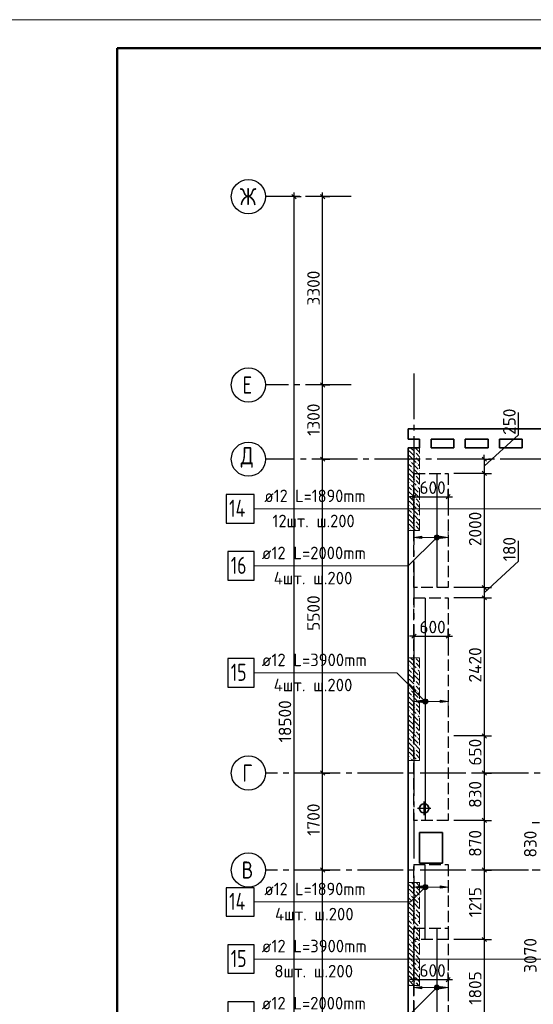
# Model space of a CAD drawing. Header units: millimetres. Extents: x 40580 to 1930067, y -240640 to 81020.
# Tile 105 of 256: x 454538 to 463539, y -215516 to -198264. Entities that reach past the tile are written whole.
import ezdxf

# ---------------------------------------------------------------- set-up
doc = ezdxf.new("R2010")
doc.units = ezdxf.units.MM
for name, pattern in [('______2', [270, 200, -70]), ('______5', [1100, 800, -100, 100, -100]), ('CENTER', [2, 1.25, -0.25, 0.25, -0.25])]:
    doc.linetypes.add(name, pattern=pattern)
for name, color, linetype, lineweight in [('Standard', 7, 'Continuous', 25), ('ДОП Верх по У', 7, 'Continuous', 25), ('ЖБ Перекрытие верхний уровень', 7, 'Continuous', 35), ('ОСИ', 7, 'CENTER', 15), ('Позиционная метка номер позиции', 7, 'Continuous', 13), ('Примечания', 7, 'Continuous', 13)]:
    doc.layers.add(name, color=color, linetype=linetype, lineweight=lineweight)
doc.layers.add('ЖБ Пилон', color=7, linetype='______2', lineweight=13, true_color=0xa0a0a0)
doc.styles.add('ISOCPEUR', font='isocpeur.ttf')

msp = doc.modelspace()

# ---------------------------------------------------------------- hatches: boundary and pattern name
at = {"layer": 'ДОП Верх по У', "linetype": 'Continuous', "lineweight": 13, "transparency": 33554687}
for points in [[(461586.8, -207354.9), (461446.8, -207334.9), (461586.8, -207314.9)], [(461586.8, -210228.9), (461446.8, -210208.9), (461586.8, -210188.9)], [(461586.8, -213481.6), (461446.8, -213461.6), (461586.8, -213441.6)], [(461586.8, -215242.9), (461446.8, -215222.9), (461586.8, -215202.9)]]:
    msp.add_hatch(color=7, dxfattribs=at).paths.add_polyline_path(points, flags=16)
for points in [[(461814.6, -207353.6), (461814.6, -207316.1), (461809.3, -207334.9)], [(461814.6, -207316.1), (461828.1, -207367.1), (461828.1, -207302.6)], [(461814.6, -207316.1), (461814.6, -207353.6), (461828.1, -207367.1)], [(461828.1, -207302.6), (461846.8, -207372.4), (461846.8, -207297.4)], [(461828.1, -207302.6), (461828.1, -207367.1), (461846.8, -207372.4)], [(461846.8, -207297.4), (461846.8, -207372.4), (461865.6, -207367.1)], [(461846.8, -207297.4), (461865.6, -207367.1), (461865.6, -207302.6)], [(461865.6, -207302.6), (461865.6, -207367.1), (461879.1, -207353.6)], [(461865.6, -207302.6), (461879.1, -207353.6), (461879.1, -207316.1)], [(461879.1, -207316.1), (461879.1, -207353.6), (461884.3, -207334.9)], [(461906.8, -207354.9), (462046.8, -207334.9), (461906.8, -207314.9)], [(461614.6, -210227.6), (461614.6, -210190.1), (461609.3, -210208.9)], [(461614.6, -210190.1), (461628.1, -210241.1), (461628.1, -210176.6)], [(461614.6, -210190.1), (461614.6, -210227.6), (461628.1, -210241.1)], [(461628.1, -210176.6), (461646.8, -210246.4), (461646.8, -210171.4)], [(461628.1, -210176.6), (461628.1, -210241.1), (461646.8, -210246.4)], [(461646.8, -210171.4), (461646.8, -210246.4), (461665.6, -210241.1)], [(461646.8, -210171.4), (461665.6, -210241.1), (461665.6, -210176.6)], [(461665.6, -210176.6), (461665.6, -210241.1), (461679.1, -210227.6)], [(461665.6, -210176.6), (461679.1, -210227.6), (461679.1, -210190.1)], [(461679.1, -210190.1), (461679.1, -210227.6), (461684.3, -210208.9)], [(461906.8, -210228.9), (462046.8, -210208.9), (461906.8, -210188.9)], [(461614.6, -213480.3), (461614.6, -213442.8), (461609.3, -213461.6)], [(461614.6, -213442.8), (461628.1, -213493.8), (461628.1, -213429.3)], [(461614.6, -213442.8), (461614.6, -213480.3), (461628.1, -213493.8)], [(461628.1, -213429.3), (461646.8, -213499.1), (461646.8, -213424.1)], [(461628.1, -213429.3), (461628.1, -213493.8), (461646.8, -213499.1)], [(461646.8, -213424.1), (461646.8, -213499.1), (461665.6, -213493.8)], [(461646.8, -213424.1), (461665.6, -213493.8), (461665.6, -213429.3)], [(461665.6, -213429.3), (461665.6, -213493.8), (461679.1, -213480.3)], [(461665.6, -213429.3), (461679.1, -213480.3), (461679.1, -213442.8)], [(461679.1, -213442.8), (461679.1, -213480.3), (461684.3, -213461.6)], [(461906.8, -213481.6), (462046.8, -213461.6), (461906.8, -213441.6)], [(461814.6, -215241.6), (461814.6, -215204.1), (461809.3, -215222.9)], [(461814.6, -215204.1), (461828.1, -215255.1), (461828.1, -215190.6)], [(461814.6, -215204.1), (461814.6, -215241.6), (461828.1, -215255.1)], [(461828.1, -215190.6), (461846.8, -215260.4), (461846.8, -215185.4)], [(461828.1, -215190.6), (461828.1, -215255.1), (461846.8, -215260.4)], [(461846.8, -215185.4), (461846.8, -215260.4), (461865.6, -215255.1)], [(461846.8, -215185.4), (461865.6, -215255.1), (461865.6, -215190.6)], [(461865.6, -215190.6), (461865.6, -215255.1), (461879.1, -215241.6)], [(461865.6, -215190.6), (461879.1, -215241.6), (461879.1, -215204.1)], [(461879.1, -215204.1), (461879.1, -215241.6), (461884.3, -215222.9)], [(461906.8, -215242.9), (462046.8, -215222.9), (461906.8, -215202.9)]]:
    msp.add_hatch(color=7, dxfattribs=at).paths.add_polyline_path(points)
at = {"layer": 'ЖБ Пилон', "linetype": 'Continuous', "lineweight": -3, "transparency": 33554687}
for points in [[(461346.8, -205797.3), (461350.3, -205800.7), (461346.8, -205804.2)], [(461546.8, -205764.2), (461543.8, -205767.2), (461540.4, -205763.9), (461546.8, -205763.9)], [(461346.8, -205877.3), (461350.3, -205880.7), (461346.8, -205884.2)], [(461457.3, -205840.7), (461463.8, -205834.2), (461470.3, -205840.7), (461463.8, -205847.2)], [(461457.3, -205920.7), (461463.8, -205914.2), (461470.3, -205920.7), (461463.8, -205927.2)], [(461377.3, -206000.7), (461383.8, -205994.2), (461390.3, -206000.7), (461383.8, -206007.2)], [(461417.3, -206120.7), (461423.8, -206114.2), (461430.3, -206120.7), (461423.8, -206127.2)], [(461497.3, -206040.7), (461503.8, -206034.2), (461510.3, -206040.7), (461503.8, -206047.2)], [(461537.3, -206160.7), (461543.8, -206154.2), (461546.8, -206157.3), (461546.8, -206164.2), (461543.8, -206167.2)], [(461346.8, -206197.3), (461350.3, -206200.7), (461346.8, -206204.2)], [(461346.8, -206277.3), (461350.3, -206280.7), (461346.8, -206284.2)], [(461457.3, -206240.7), (461463.8, -206234.2), (461470.3, -206240.7), (461463.8, -206247.2)], [(461457.3, -206320.7), (461463.8, -206314.2), (461470.3, -206320.7), (461463.8, -206327.2)], [(461377.3, -206400.7), (461383.8, -206394.2), (461390.3, -206400.7), (461383.8, -206407.2)], [(461497.3, -206440.7), (461503.8, -206434.2), (461510.3, -206440.7), (461503.8, -206447.2)], [(461346.8, -206597.3), (461350.3, -206600.7), (461346.8, -206604.2)], [(461346.8, -206677.3), (461350.3, -206680.7), (461346.8, -206684.2)], [(461417.3, -206520.7), (461423.8, -206514.2), (461430.3, -206520.7), (461423.8, -206527.2)], [(461457.3, -206640.7), (461463.8, -206634.2), (461470.3, -206640.7), (461463.8, -206647.2)], [(461537.3, -206560.7), (461543.8, -206554.2), (461546.8, -206557.3), (461546.8, -206564.2), (461543.8, -206567.2)], [(461377.3, -206800.7), (461383.8, -206794.2), (461390.3, -206800.7), (461383.8, -206807.2)], [(461457.3, -206720.7), (461463.8, -206714.2), (461470.3, -206720.7), (461463.8, -206727.2)], [(461497.3, -206840.7), (461503.8, -206834.2), (461510.3, -206840.7), (461503.8, -206847.2)], [(461346.8, -206997.3), (461350.3, -207000.7), (461346.8, -207004.2)], [(461417.3, -206920.7), (461423.8, -206914.2), (461430.3, -206920.7), (461423.8, -206927.2)], [(461537.3, -206960.7), (461543.8, -206954.2), (461546.8, -206957.3), (461546.8, -206964.2), (461543.8, -206967.2)], [(461346.8, -207077.3), (461350.3, -207080.7), (461346.8, -207084.2)], [(461377.3, -207200.7), (461383.8, -207194.2), (461390.3, -207200.7), (461383.8, -207207.2)], [(461457.3, -207040.7), (461463.8, -207034.2), (461470.3, -207040.7), (461463.8, -207047.2)], [(461457.3, -207120.7), (461463.8, -207114.2), (461470.3, -207120.7), (461463.8, -207127.2)], [(461346.8, -209477.3), (461350.3, -209480.7), (461346.8, -209484.2)], [(461377.3, -209600.7), (461383.8, -209594.2), (461390.3, -209600.7), (461383.8, -209607.2)], [(461457.3, -209520.7), (461463.8, -209514.2), (461470.3, -209520.7), (461463.8, -209527.2)], [(461467.1, -209443.9), (461463.8, -209447.2), (461460.4, -209443.9)], [(461417.3, -209720.7), (461423.8, -209714.2), (461430.3, -209720.7), (461423.8, -209727.2)], [(461497.3, -209640.7), (461503.8, -209634.2), (461510.3, -209640.7), (461503.8, -209647.2)], [(461537.3, -209760.7), (461543.8, -209754.2), (461546.8, -209757.3), (461546.8, -209764.2), (461543.8, -209767.2)], [(461346.8, -209797.3), (461350.3, -209800.7), (461346.8, -209804.2)], [(461346.8, -209877.3), (461350.3, -209880.7), (461346.8, -209884.2)], [(461457.3, -209840.7), (461463.8, -209834.2), (461470.3, -209840.7), (461463.8, -209847.2)], [(461457.3, -209920.7), (461463.8, -209914.2), (461470.3, -209920.7), (461463.8, -209927.2)], [(461377.3, -210000.7), (461383.8, -209994.2), (461390.3, -210000.7), (461383.8, -210007.2)], [(461417.3, -210120.7), (461423.8, -210114.2), (461430.3, -210120.7), (461423.8, -210127.2)], [(461497.3, -210040.7), (461503.8, -210034.2), (461510.3, -210040.7), (461503.8, -210047.2)], [(461346.8, -210197.3), (461350.3, -210200.7), (461346.8, -210204.2)], [(461346.8, -210277.3), (461350.3, -210280.7), (461346.8, -210284.2)], [(461457.3, -210240.7), (461463.8, -210234.2), (461470.3, -210240.7), (461463.8, -210247.2)], [(461537.3, -210160.7), (461543.8, -210154.2), (461546.8, -210157.3), (461546.8, -210164.2), (461543.8, -210167.2)], [(461377.3, -210400.7), (461383.8, -210394.2), (461390.3, -210400.7), (461383.8, -210407.2)], [(461457.3, -210320.7), (461463.8, -210314.2), (461470.3, -210320.7), (461463.8, -210327.2)], [(461497.3, -210440.7), (461503.8, -210434.2), (461510.3, -210440.7), (461503.8, -210447.2)], [(461346.8, -210597.3), (461350.3, -210600.7), (461346.8, -210604.2)], [(461417.3, -210520.7), (461423.8, -210514.2), (461430.3, -210520.7), (461423.8, -210527.2)], [(461457.3, -210640.7), (461463.8, -210634.2), (461470.3, -210640.7), (461463.8, -210647.2)], [(461537.3, -210560.7), (461543.8, -210554.2), (461546.8, -210557.3), (461546.8, -210564.2), (461543.8, -210567.2)], [(461346.8, -210677.3), (461350.3, -210680.7), (461346.8, -210684.2)], [(461377.3, -210800.7), (461383.8, -210794.2), (461390.3, -210800.7), (461383.8, -210807.2)], [(461457.3, -210720.7), (461463.8, -210714.2), (461470.3, -210720.7), (461463.8, -210727.2)], [(461417.3, -210920.7), (461423.8, -210914.2), (461430.3, -210920.7), (461423.8, -210927.2)], [(461497.3, -210840.7), (461503.8, -210834.2), (461510.3, -210840.7), (461503.8, -210847.2)], [(461537.3, -210960.7), (461543.8, -210954.2), (461546.8, -210957.3), (461546.8, -210964.2), (461543.8, -210967.2)], [(461346.8, -210997.3), (461350.3, -211000.7), (461346.8, -211004.2)], [(461346.8, -211077.3), (461350.3, -211080.7), (461346.8, -211084.2)], [(461457.3, -211040.7), (461463.8, -211034.2), (461470.3, -211040.7), (461463.8, -211047.2)], [(461457.3, -211120.7), (461463.8, -211114.2), (461470.3, -211120.7), (461463.8, -211127.2)], [(461377.3, -211200.7), (461383.8, -211194.2), (461390.3, -211200.7), (461383.8, -211207.2)], [(461497.3, -211240.7), (461503.8, -211234.2), (461510.3, -211240.7), (461507.1, -211243.9), (461500.4, -211243.9)], [(461346.8, -213397.3), (461350.3, -213400.7), (461346.8, -213404.2)], [(461346.8, -213477.3), (461350.3, -213480.7), (461346.8, -213484.2)], [(461457.3, -213440.7), (461463.8, -213434.2), (461470.3, -213440.7), (461463.8, -213447.2)], [(461457.3, -213520.7), (461463.8, -213514.2), (461470.3, -213520.7), (461463.8, -213527.2)], [(461377.3, -213600.7), (461383.8, -213594.2), (461390.3, -213600.7), (461383.8, -213607.2)], [(461417.3, -213720.7), (461423.8, -213714.2), (461430.3, -213720.7), (461423.8, -213727.2)], [(461497.3, -213640.7), (461503.8, -213634.2), (461510.3, -213640.7), (461503.8, -213647.2)], [(461537.3, -213760.7), (461543.8, -213754.2), (461546.8, -213757.3), (461546.8, -213764.2), (461543.8, -213767.2)], [(461346.8, -213797.3), (461350.3, -213800.7), (461346.8, -213804.2)], [(461346.8, -213877.3), (461350.3, -213880.7), (461346.8, -213884.2)], [(461457.3, -213840.7), (461463.8, -213834.2), (461470.3, -213840.7), (461463.8, -213847.2)], [(461457.3, -213920.7), (461463.8, -213914.2), (461470.3, -213920.7), (461463.8, -213927.2)], [(461377.3, -214000.7), (461383.8, -213994.2), (461390.3, -214000.7), (461383.8, -214007.2)], [(461497.3, -214040.7), (461503.8, -214034.2), (461510.3, -214040.7), (461503.8, -214047.2)], [(461346.8, -214197.3), (461350.3, -214200.7), (461346.8, -214204.2)], [(461417.3, -214120.7), (461423.8, -214114.2), (461430.3, -214120.7), (461423.8, -214127.2)], [(461457.3, -214240.7), (461463.8, -214234.2), (461470.3, -214240.7), (461463.8, -214247.2)], [(461537.3, -214160.7), (461543.8, -214154.2), (461546.8, -214157.3), (461546.8, -214164.2), (461543.8, -214167.2)], [(461346.8, -214277.3), (461350.3, -214280.7), (461346.8, -214284.2)], [(461377.3, -214400.7), (461383.8, -214394.2), (461390.3, -214400.7), (461383.8, -214407.2)], [(461457.3, -214320.7), (461463.8, -214314.2), (461470.3, -214320.7), (461463.8, -214327.2)], [(461497.3, -214440.7), (461503.8, -214434.2), (461510.3, -214440.7), (461503.8, -214447.2)], [(461346.8, -214597.3), (461350.3, -214600.7), (461346.8, -214604.2)], [(461417.3, -214520.7), (461423.8, -214514.2), (461430.3, -214520.7), (461423.8, -214527.2)], [(461537.3, -214560.7), (461543.8, -214554.2), (461546.8, -214557.3), (461546.8, -214564.2), (461543.8, -214567.2)], [(461346.8, -214677.3), (461350.3, -214680.7), (461346.8, -214684.2)], [(461457.3, -214640.7), (461463.8, -214634.2), (461470.3, -214640.7), (461463.8, -214647.2)], [(461457.3, -214720.7), (461463.8, -214714.2), (461470.3, -214720.7), (461463.8, -214727.2)], [(461377.3, -214800.7), (461383.8, -214794.2), (461390.3, -214800.7), (461383.8, -214807.2)], [(461417.3, -214920.7), (461423.8, -214914.2), (461430.3, -214920.7), (461423.8, -214927.2)], [(461497.3, -214840.7), (461503.8, -214834.2), (461510.3, -214840.7), (461503.8, -214847.2)], [(461537.3, -214960.7), (461543.8, -214954.2), (461546.8, -214957.3), (461546.8, -214964.2), (461543.8, -214967.2)], [(461346.8, -214997.3), (461350.3, -215000.7), (461346.8, -215004.2)], [(461346.8, -215077.3), (461350.3, -215080.7), (461346.8, -215084.2)], [(461457.3, -215040.7), (461463.8, -215034.2), (461470.3, -215040.7), (461463.8, -215047.2)], [(461457.3, -215120.7), (461463.8, -215114.2), (461470.3, -215120.7), (461463.8, -215127.2)]]:
    msp.add_hatch(color=7, dxfattribs=at).paths.add_polyline_path(points, flags=16)
at = {"layer": 'Позиционная метка номер позиции', "linetype": 'Continuous', "lineweight": 13, "transparency": 33554687}
for points in [[(461878.6, -207366.7), (461815, -207303), (461803.5, -207323.4)], [(461878.6, -207366.7), (461803.5, -207323.4), (461858.3, -207378.1)], [(461858.3, -207378.1), (461803.5, -207323.4), (461803.5, -207346.3)], [(461858.3, -207378.1), (461803.5, -207346.3), (461835.4, -207378.1)], [(461835.4, -207378.1), (461803.5, -207346.3), (461815, -207366.7)], [(461890.1, -207346.3), (461835.4, -207291.6), (461815, -207303)], [(461890.1, -207346.3), (461815, -207303), (461878.6, -207366.7)], [(461890.1, -207323.4), (461858.3, -207291.6), (461835.4, -207291.6)], [(461890.1, -207323.4), (461835.4, -207291.6), (461890.1, -207346.3)], [(461858.3, -207291.6), (461890.1, -207323.4), (461878.6, -207303)], [(461615, -210240.7), (461658.3, -210165.6), (461603.5, -210220.3)], [(461603.5, -210220.3), (461658.3, -210165.6), (461635.4, -210165.6)], [(461603.5, -210220.3), (461635.4, -210165.6), (461603.5, -210197.4)], [(461603.5, -210197.4), (461635.4, -210165.6), (461615, -210177)], [(461615, -210240.7), (461678.6, -210177), (461658.3, -210165.6)], [(461635.4, -210252.1), (461678.6, -210177), (461615, -210240.7)], [(461635.4, -210252.1), (461690.1, -210197.4), (461678.6, -210177)], [(461658.3, -210252.1), (461690.1, -210197.4), (461635.4, -210252.1)], [(461658.3, -210252.1), (461690.1, -210220.3), (461690.1, -210197.4)], [(461690.1, -210220.3), (461658.3, -210252.1), (461678.6, -210240.7)], [(461678.6, -213493.4), (461615, -213429.8), (461603.5, -213450.1)], [(461678.6, -213493.4), (461603.5, -213450.1), (461658.3, -213504.9)], [(461658.3, -213504.9), (461603.5, -213450.1), (461603.5, -213473)], [(461658.3, -213504.9), (461603.5, -213473), (461635.4, -213504.9)], [(461635.4, -213504.9), (461603.5, -213473), (461615, -213493.4)], [(461690.1, -213473), (461635.4, -213418.3), (461615, -213429.8)], [(461690.1, -213473), (461615, -213429.8), (461678.6, -213493.4)], [(461690.1, -213450.1), (461658.3, -213418.3), (461635.4, -213418.3)], [(461690.1, -213450.1), (461635.4, -213418.3), (461690.1, -213473)], [(461658.3, -213418.3), (461690.1, -213450.1), (461678.6, -213429.8)], [(461878.6, -215254.7), (461815, -215191), (461803.5, -215211.4)], [(461878.6, -215254.7), (461803.5, -215211.4), (461858.3, -215266.1)], [(461858.3, -215266.1), (461803.5, -215211.4), (461803.5, -215234.3)], [(461858.3, -215266.1), (461803.5, -215234.3), (461835.4, -215266.1)], [(461835.4, -215266.1), (461803.5, -215234.3), (461815, -215254.7)], [(461890.1, -215234.3), (461835.4, -215179.6), (461815, -215191)], [(461890.1, -215234.3), (461815, -215191), (461878.6, -215254.7)], [(461890.1, -215211.4), (461858.3, -215179.6), (461835.4, -215179.6)], [(461890.1, -215211.4), (461835.4, -215179.6), (461890.1, -215234.3)], [(461858.3, -215179.6), (461890.1, -215211.4), (461878.6, -215191)]]:
    msp.add_hatch(color=7, dxfattribs=at).paths.add_polyline_path(points)

# ---------------------------------------------------------------- linework, layer by layer
at = {"layer": 'Standard', "color": 7, "linetype": 'Continuous', "lineweight": 25, "transparency": 33554687}
for p, q in [((459384.3, -201401.4), (459309.3, -201326.4)), ((459884.3, -201401.4), (459809.3, -201326.4)), ((459884.3, -204701.4), (459809.3, -204626.4)), ((459884.3, -206001.4), (459809.3, -205926.4)), ((462642.6, -205926.4), (462717.6, -206001.4)), ((462642.6, -206176.4), (462717.6, -206251.4)), ((461409.3, -206660.6), (461484.3, -206585.6)), ((462009.3, -206660.6), (462084.3, -206585.6)), ((462642.6, -208176.4), (462717.6, -208251.4)), ((462642.6, -208356.4), (462717.6, -208431.4)), ((461409.3, -209103), (461484.3, -209028)), ((462009.3, -209103), (462084.3, -209028)), ((462642.6, -210776.4), (462717.6, -210851.4)), ((459884.3, -211501.3), (459809.3, -211426.4)), ((462642.6, -211426.4), (462717.6, -211501.4)), ((462642.6, -212256.4), (462717.6, -212331.4)), ((459884.3, -213201.3), (459809.3, -213126.4)), ((462642.6, -213126.4), (462717.6, -213201.3)), ((462642.6, -214343.5), (462717.6, -214418.5)), ((461409.3, -215120.6), (461484.3, -215045.6)), ((462009.3, -215120.6), (462084.3, -215045.6))]:
    msp.add_line(p, q, dxfattribs=at)
at = {"layer": 'Standard', "color": 7, "linetype": 'Continuous', "lineweight": -3, "transparency": 33554687}
for p, q in [((459346.8, -201363.9), (459346.8, -201288.9)), ((459846.8, -201363.9), (459846.8, -201288.9)), ((459846.8, -204663.9), (459846.8, -201363.9)), ((459846.8, -205963.9), (459846.8, -204663.9)), ((463280.1, -205538.9), (463280.1, -205147.9)), ((462680.1, -206088.9), (463280.1, -205538.9)), ((459846.8, -211463.9), (459846.8, -205963.9)), ((462680.1, -205963.9), (462680.1, -205888.9)), ((462680.1, -205963.9), (462680.1, -206213.9)), ((461446.8, -206623.1), (461371.8, -206623.1)), ((461446.8, -206623.1), (462046.8, -206623.1)), ((462046.8, -206623.1), (462121.8, -206623.1)), ((463280.1, -207753.9), (463280.1, -207394.1)), ((462680.1, -208303.9), (463280.1, -207753.9)), ((462680.1, -208213.9), (462680.1, -208393.9)), ((461446.8, -209065.5), (461371.8, -209065.5)), ((461446.8, -209065.5), (462046.8, -209065.5)), ((462046.8, -209065.5), (462121.8, -209065.5)), ((459846.8, -213163.9), (459846.8, -211463.9)), ((459846.8, -218663.9), (459846.8, -213163.9)), ((461446.8, -215083.1), (461371.8, -215083.1)), ((461446.8, -215083.1), (462046.8, -215083.1)), ((462046.8, -215083.1), (462121.8, -215083.1))]:
    msp.add_line(p, q, dxfattribs=at)
at = {"layer": 'Standard', "color": 251, "linetype": 'Continuous', "lineweight": -3, "true_color": 0x656565, "transparency": 33554687}
for p, q in [((459346.8, -201363.9), (459221.8, -201363.9)), ((459346.8, -201363.9), (459471.8, -201363.9)), ((459346.8, -201363.9), (459346.8, -201363.9)), ((459846.8, -201363.9), (459721.8, -201363.9)), ((459846.8, -201363.9), (459971.8, -201363.9)), ((459846.8, -201363.9), (459846.8, -201363.9)), ((459846.8, -204663.9), (459721.8, -204663.9)), ((459846.8, -204663.9), (459971.8, -204663.9)), ((459846.8, -204663.9), (459846.8, -204663.9)), ((459846.8, -205963.9), (459721.8, -205963.9)), ((459846.8, -205963.9), (459971.8, -205963.9)), ((459846.8, -205963.9), (459846.8, -205963.9)), ((462680.1, -205963.9), (462555.1, -205963.9)), ((462680.1, -205963.9), (462573.3, -205963.9)), ((462680.1, -205963.9), (462805.1, -205963.9)), ((462680.1, -206213.9), (462146.8, -206213.9)), ((462680.1, -206213.9), (462555.1, -206213.9)), ((462680.1, -206213.9), (462805.1, -206213.9)), ((461446.8, -206623.1), (461446.8, -206498.1)), ((462046.8, -206623.1), (462046.8, -206498.1)), ((461446.8, -206623.1), (461446.8, -206748.1)), ((461446.8, -206623.1), (461446.8, -206898.5)), ((462046.8, -206623.1), (462046.8, -206748.1)), ((462046.8, -206623.1), (462046.8, -206898.5)), ((462680.1, -208213.9), (462146.8, -208213.9)), ((462680.1, -208213.9), (462555.1, -208213.9)), ((462680.1, -208213.9), (462805.1, -208213.9)), ((462680.1, -208393.9), (462146.8, -208393.9)), ((462680.1, -208393.9), (462555.1, -208393.9)), ((462680.1, -208393.9), (462805.1, -208393.9)), ((461446.8, -209065.5), (461446.8, -208940.5)), ((461446.8, -209065.5), (461446.8, -209190.5)), ((461446.8, -209065.5), (461446.8, -209340.9)), ((462046.8, -209065.5), (462046.8, -208940.5)), ((462046.8, -209065.5), (462046.8, -209190.5)), ((462046.8, -209065.5), (462046.8, -209340.9)), ((462680.1, -210813.9), (462146.8, -210813.9)), ((462680.1, -210813.9), (462555.1, -210813.9)), ((462680.1, -210813.9), (462805.1, -210813.9)), ((459846.8, -211463.9), (459721.8, -211463.9)), ((459846.8, -211463.9), (459971.8, -211463.9)), ((459846.8, -211463.9), (459846.8, -211463.9)), ((462680.1, -211463.9), (462555.1, -211463.9)), ((462680.1, -211463.9), (462805.1, -211463.9)), ((462680.1, -211463.9), (462680.1, -211463.9)), ((462680.1, -212293.9), (462146.8, -212293.9)), ((462680.1, -212293.9), (462555.1, -212293.9)), ((462680.1, -212293.9), (462805.1, -212293.9)), ((463646.8, -212333.9), (463521.8, -212333.9)), ((459846.8, -213163.9), (459721.8, -213163.9)), ((459846.8, -213163.9), (459971.8, -213163.9)), ((459846.8, -213163.9), (459846.8, -213163.9)), ((462680.1, -213163.9), (462555.1, -213163.9)), ((462680.1, -213163.9), (462805.1, -213163.9)), ((462680.1, -213163.9), (462680.1, -213163.9)), ((463646.8, -213163.9), (463521.8, -213163.9)), ((462680.1, -214381), (462146.8, -214381)), ((462680.1, -214381), (462555.1, -214381)), ((462680.1, -214381), (462805.1, -214381)), ((461446.8, -215083.1), (461446.8, -214958.1)), ((462046.8, -215083.1), (462046.8, -214958.1)), ((461446.8, -215083.1), (461446.8, -215208.1)), ((461446.8, -215083.1), (461446.8, -215358.4)), ((462046.8, -215083.1), (462046.8, -215208.1)), ((462046.8, -215083.1), (462046.8, -215358.4))]:
    msp.add_line(p, q, dxfattribs=at)
at = {"layer": 'Standard', "color": 8, "linetype": '______5', "lineweight": -3, "transparency": 33554687}
for p, q in [((461626.8, -212203.4), (461626.8, -211964.3)), ((461746.3, -212083.9), (461507.3, -212083.9))]:
    msp.add_line(p, q, dxfattribs=at)
at = {"layer": 'Standard', "color": 7, "linetype": 'Continuous', "lineweight": 13, "transparency": 33554687}
msp.add_lwpolyline([(454246.8, -240263.9), (513646.8, -240263.9), (513646.8, -198263.9), (454246.8, -198263.9), (454246.8, -240263.9)], close=True, dxfattribs=at)
at = {"layer": 'Standard', "color": 7, "linetype": 'Continuous', "lineweight": 50, "transparency": 33554687}
msp.add_lwpolyline([(456246.8, -198763.9), (513146.8, -198763.9), (513146.8, -239763.9), (456246.8, -239763.9), (456246.8, -198763.9)], close=True, dxfattribs=at)
at = {"layer": 'Standard', "color": 7, "linetype": 'Continuous', "lineweight": -3, "transparency": 33554687}
for points in [[(459346.8, -219863.9), (459346.8, -211027.4), (459346.8, -211027.4), (459346.8, -201363.9)], [(462680.1, -206213.9), (462680.1, -207470.8), (462680.1, -207470.8), (462680.1, -208213.9)], [(462680.1, -208393.9), (462680.1, -209705.5), (462680.1, -209705.5), (462680.1, -210813.9)], [(462680.1, -210813.9), (462680.1, -211067.6), (462680.1, -211067.6), (462680.1, -211463.9)], [(462680.1, -211463.9), (462680.1, -211759.5), (462680.1, -211759.5), (462680.1, -212293.9)], [(462680.1, -212293.9), (462680.1, -212561.6), (462680.1, -212561.6), (462680.1, -213163.9)], [(462680.1, -213163.9), (462680.1, -213551.9), (462680.1, -213551.9), (462680.1, -214381)], [(462680.1, -214381), (462680.1, -214985.6), (462680.1, -214985.6), (462680.1, -216183.9)]]:
    msp.add_lwpolyline(points, dxfattribs=at)
at = {"layer": 'ДОП Верх по У', "color": 7, "linetype": 'Continuous', "lineweight": -3, "transparency": 33554687}
for p, q in [((461846.8, -206219.9), (461846.8, -208207.9)), ((461646.8, -208399.9), (461646.8, -212287.9)), ((461646.8, -214375), (461646.8, -213075)), ((461846.8, -214189.9), (461846.8, -216177.9))]:
    msp.add_line(p, q, dxfattribs=at)
at = {"layer": 'ДОП Верх по У', "color": 7, "linetype": 'Continuous', "lineweight": 13, "transparency": 33554687}
for p, q in [((458804.8, -206834.9), (460846.8, -206834.9)), ((458760.8, -207834.9), (460846.8, -207834.9)), ((458760.8, -209708.9), (460846.8, -209708.9)), ((458804.8, -213722.9), (460846.8, -213722.9)), ((458760.8, -214722.9), (460846.8, -214722.9))]:
    msp.add_line(p, q, dxfattribs=at)
at = {"layer": 'ДОП Верх по У', "color": 251, "linetype": 'Continuous', "lineweight": 13, "true_color": 0x494949, "transparency": 33554687}
for p, q in [((461446.8, -207334.9), (461446.8, -207234.9)), ((461446.8, -207334.9), (461586.8, -207314.9)), ((461586.8, -207354.9), (461446.8, -207334.9)), ((461446.8, -207334.9), (461446.8, -207434.9)), ((461446.8, -207334.9), (461446.8, -207334.9)), ((461586.8, -207314.9), (461586.8, -207354.9)), ((461586.8, -207334.9), (461816.8, -207334.9)), ((461846.8, -207297.4), (461846.8, -207297.4)), ((461876.8, -207334.9), (461906.8, -207334.9)), ((462046.8, -207334.9), (461906.8, -207314.9)), ((461906.8, -207314.9), (461906.8, -207354.9)), ((461906.8, -207354.9), (462046.8, -207334.9)), ((462046.8, -207334.9), (462046.8, -207234.9)), ((462046.8, -207334.9), (462046.8, -207434.9)), ((462046.8, -207334.9), (462046.8, -207334.9)), ((461846.8, -207372.4), (461846.8, -207372.4)), ((461446.8, -210208.9), (461446.8, -210108.9)), ((462046.8, -210208.9), (462046.8, -210108.9)), ((461446.8, -210208.9), (461586.8, -210188.9)), ((461586.8, -210228.9), (461446.8, -210208.9)), ((461446.8, -210208.9), (461446.8, -210308.9)), ((461446.8, -210208.9), (461446.8, -210208.9)), ((461586.8, -210188.9), (461586.8, -210228.9)), ((461586.8, -210208.9), (461616.8, -210208.9)), ((461646.8, -210171.4), (461646.8, -210171.4)), ((461646.8, -210246.4), (461646.8, -210246.4)), ((461676.8, -210208.9), (461906.8, -210208.9)), ((462046.8, -210208.9), (461906.8, -210188.9)), ((461906.8, -210188.9), (461906.8, -210228.9)), ((461906.8, -210228.9), (462046.8, -210208.9)), ((462046.8, -210208.9), (462046.8, -210308.9)), ((462046.8, -210208.9), (462046.8, -210208.9)), ((461446.8, -213461.6), (461446.8, -213361.6)), ((462046.8, -213461.6), (462046.8, -213361.6)), ((461446.8, -213461.6), (461586.8, -213441.6)), ((461586.8, -213481.6), (461446.8, -213461.6)), ((461446.8, -213461.6), (461446.8, -213561.6)), ((461446.8, -213461.6), (461446.8, -213461.6)), ((461586.8, -213441.6), (461586.8, -213481.6)), ((461586.8, -213461.6), (461616.8, -213461.6)), ((461646.8, -213424.1), (461646.8, -213424.1)), ((461646.8, -213499.1), (461646.8, -213499.1)), ((461676.8, -213461.6), (461906.8, -213461.6)), ((462046.8, -213461.6), (461906.8, -213441.6)), ((461906.8, -213441.6), (461906.8, -213481.6)), ((461906.8, -213481.6), (462046.8, -213461.6)), ((462046.8, -213461.6), (462046.8, -213561.6)), ((462046.8, -213461.6), (462046.8, -213461.6)), ((461446.8, -215222.9), (461446.8, -215122.9)), ((462046.8, -215222.9), (462046.8, -215122.9)), ((461446.8, -215222.9), (461586.8, -215202.9)), ((461586.8, -215242.9), (461446.8, -215222.9)), ((461446.8, -215222.9), (461446.8, -215322.9)), ((461446.8, -215222.9), (461446.8, -215222.9)), ((461586.8, -215202.9), (461586.8, -215242.9)), ((461586.8, -215222.9), (461816.8, -215222.9)), ((461846.8, -215185.4), (461846.8, -215185.4)), ((461846.8, -215260.4), (461846.8, -215260.4)), ((461876.8, -215222.9), (461906.8, -215222.9)), ((462046.8, -215222.9), (461906.8, -215202.9)), ((461906.8, -215202.9), (461906.8, -215242.9)), ((461906.8, -215242.9), (462046.8, -215222.9)), ((462046.8, -215222.9), (462046.8, -215322.9)), ((462046.8, -215222.9), (462046.8, -215222.9))]:
    msp.add_line(p, q, dxfattribs=at)
at = {"layer": 'ДОП Верх по У', "color": 7, "linetype": 'Continuous', "lineweight": 25, "transparency": 33554687}
for points in [[(458156.8, -207084.9), (458646.8, -207084.9), (458646.8, -206584.9), (458156.8, -206584.9), (458156.8, -207084.9)], [(458186.8, -208084.9), (458646.8, -208084.9), (458646.8, -207584.9), (458186.8, -207584.9), (458186.8, -208084.9)], [(458186.8, -209958.9), (458646.8, -209958.9), (458646.8, -209458.9), (458186.8, -209458.9), (458186.8, -209958.9)], [(458156.8, -213972.9), (458646.8, -213972.9), (458646.8, -213472.9), (458156.8, -213472.9), (458156.8, -213972.9)], [(458186.8, -214972.9), (458646.8, -214972.9), (458646.8, -214472.9), (458186.8, -214472.9), (458186.8, -214972.9)], [(458186.8, -215972.9), (458646.8, -215972.9), (458646.8, -215472.9), (458186.8, -215472.9), (458186.8, -215972.9)]]:
    msp.add_lwpolyline(points, dxfattribs=at)
at = {"layer": 'ДОП Верх по У', "color": 251, "linetype": 'Continuous', "lineweight": 13, "true_color": 0x494949, "transparency": 33554687}
for centre in [(461846.8, -207334.9), (461646.8, -210208.9), (461646.8, -213461.6), (461846.8, -215222.9)]:
    msp.add_circle(centre, 37.5, dxfattribs=at)
at = {"layer": 'ЖБ Перекрытие верхний уровень', "transparency": 33554687}
for p, q in [((461346.8, -205433.9), (461346.8, -205613.9)), ((467626.8, -205433.9), (461346.8, -205433.9)), ((461346.8, -205613.9), (461546.8, -205613.9)), ((461546.8, -205613.9), (461546.8, -205763.9)), ((461746.8, -205763.9), (461746.8, -205613.9)), ((461746.8, -205613.9), (462146.8, -205613.9)), ((462146.8, -205613.9), (462146.8, -205763.9)), ((462346.8, -205763.9), (462346.8, -205613.9)), ((462346.8, -205613.9), (462746.8, -205613.9)), ((462746.8, -205613.9), (462746.8, -205763.9)), ((462946.8, -205763.9), (462946.8, -205613.9)), ((462946.8, -205613.9), (463346.8, -205613.9)), ((463346.8, -205613.9), (463346.8, -205763.9)), ((461546.8, -205763.9), (461346.8, -205763.9)), ((461346.8, -205763.9), (461346.8, -220393.9)), ((462146.8, -205763.9), (461746.8, -205763.9)), ((462746.8, -205763.9), (462346.8, -205763.9)), ((463346.8, -205763.9), (462946.8, -205763.9)), ((461569.8, -212026.8), (461554.9, -212047.2)), ((461590.2, -212012), (461569.8, -212026.8)), ((461614.2, -212004.2), (461590.2, -212012)), ((461639.4, -212004.2), (461614.2, -212004.2)), ((461663.4, -212012), (461639.4, -212004.2)), ((461683.9, -212026.8), (461663.4, -212012)), ((461698.7, -212047.2), (461683.9, -212026.8)), ((461554.9, -212047.2), (461547.1, -212071.2)), ((461547.1, -212071.2), (461547.1, -212096.5)), ((461547.1, -212096.5), (461554.9, -212120.5)), ((461554.9, -212120.5), (461569.8, -212140.9)), ((461569.8, -212140.9), (461590.2, -212155.7)), ((461590.2, -212155.7), (461614.2, -212163.5)), ((461614.2, -212163.5), (461639.4, -212163.5)), ((461639.4, -212163.5), (461663.4, -212155.7)), ((461663.4, -212155.7), (461683.9, -212140.9)), ((461683.9, -212140.9), (461698.7, -212120.5)), ((461706.5, -212071.2), (461698.7, -212047.2)), ((461698.7, -212120.5), (461706.5, -212096.5)), ((461706.5, -212096.5), (461706.5, -212071.2)), ((461946.8, -212504), (461546.8, -212504)), ((461546.8, -212504), (461546.8, -213044)), ((461946.8, -213044), (461946.8, -212504)), ((461546.8, -213044), (461946.8, -213044))]:
    msp.add_line(p, q, dxfattribs=at)
at = {"layer": 'ЖБ Пилон', "color": 253, "linetype": '______2', "lineweight": 13, "true_color": 0xa0a0a0, "transparency": 33554687}
for p, q in [((461346.8, -205763.9), (461346.8, -207213.9)), ((461546.8, -205763.9), (461346.8, -205763.9)), ((461546.8, -207213.9), (461546.8, -205763.9)), ((461346.8, -207213.9), (461546.8, -207213.9)), ((461346.8, -209443.9), (461346.8, -211243.9)), ((461546.8, -209443.9), (461346.8, -209443.9)), ((461546.8, -211243.9), (461546.8, -209443.9)), ((461346.8, -211243.9), (461546.8, -211243.9)), ((461346.8, -213383.9), (461346.8, -215183.9)), ((461546.8, -213383.9), (461346.8, -213383.9)), ((461546.8, -215183.9), (461546.8, -213383.9)), ((461346.8, -215183.9), (461546.8, -215183.9))]:
    msp.add_line(p, q, dxfattribs=at)
at = {"layer": 'ЖБ Пилон', "color": 9, "linetype": 'Continuous', "lineweight": -3, "true_color": 0xc7c7c7, "transparency": 33554687}
for p, q in [((461386.9, -205763.9), (461443.8, -205820.7)), ((461546.8, -205843.8), (461466.9, -205763.9)), ((461346.8, -205963.8), (461363.8, -205980.7)), ((461403.8, -205860.7), (461363.8, -205820.7)), ((461363.8, -205900.7), (461483.8, -206020.7)), ((461443.8, -205900.7), (461403.8, -205860.7)), ((461483.8, -205860.7), (461546.8, -205923.8)), ((461483.8, -205940.7), (461546.8, -206003.8)), ((461346.8, -206043.8), (461403.8, -206100.7)), ((461346.8, -206123.8), (461443.8, -206220.7)), ((461403.8, -206020.7), (461523.8, -206140.7)), ((461546.8, -206243.8), (461443.8, -206140.7)), ((461546.8, -206083.8), (461523.8, -206060.7)), ((461403.8, -206260.7), (461363.8, -206220.7)), ((461363.8, -206300.7), (461483.8, -206420.7)), ((461443.8, -206300.7), (461403.8, -206260.7)), ((461483.8, -206260.7), (461546.8, -206323.8)), ((461346.8, -206363.8), (461363.8, -206380.7)), ((461346.8, -206443.8), (461403.8, -206500.7)), ((461403.8, -206420.7), (461523.8, -206540.7)), ((461483.8, -206340.7), (461546.8, -206403.8)), ((461546.8, -206483.8), (461523.8, -206460.7)), ((461346.8, -206523.8), (461443.8, -206620.7)), ((461403.8, -206660.7), (461363.8, -206620.7)), ((461443.8, -206700.7), (461403.8, -206660.7)), ((461546.8, -206643.8), (461443.8, -206540.7)), ((461483.8, -206660.7), (461546.8, -206723.8)), ((461346.8, -206763.8), (461363.8, -206780.7)), ((461346.8, -206843.8), (461403.8, -206900.7)), ((461363.8, -206700.7), (461483.8, -206820.7)), ((461403.8, -206820.7), (461523.8, -206940.7)), ((461483.8, -206740.7), (461546.8, -206803.8)), ((461346.8, -206923.8), (461443.8, -207020.7)), ((461403.8, -207060.7), (461363.8, -207020.7)), ((461546.8, -207043.8), (461443.8, -206940.7)), ((461546.8, -206883.8), (461523.8, -206860.7)), ((461346.8, -207163.8), (461363.8, -207180.7)), ((461363.8, -207100.7), (461476.9, -207213.9)), ((461443.8, -207100.7), (461403.8, -207060.7)), ((461483.8, -207060.7), (461546.8, -207123.8)), ((461483.8, -207140.7), (461546.8, -207203.8)), ((461346.8, -209563.8), (461363.8, -209580.7)), ((461363.8, -209500.7), (461483.8, -209620.7)), ((461403.8, -209460.7), (461386.9, -209443.9)), ((461443.8, -209500.7), (461403.8, -209460.7)), ((461483.8, -209460.7), (461546.8, -209523.8)), ((461483.8, -209540.7), (461546.8, -209603.8)), ((461346.8, -209643.8), (461403.8, -209700.7)), ((461346.8, -209723.8), (461443.8, -209820.7)), ((461403.8, -209620.7), (461523.8, -209740.7)), ((461546.8, -209843.8), (461443.8, -209740.7)), ((461546.8, -209683.8), (461523.8, -209660.7)), ((461403.8, -209860.7), (461363.8, -209820.7)), ((461363.8, -209900.7), (461483.8, -210020.7)), ((461443.8, -209900.7), (461403.8, -209860.7)), ((461483.8, -209860.7), (461546.8, -209923.8)), ((461483.8, -209940.7), (461546.8, -210003.8)), ((461346.8, -209963.8), (461363.8, -209980.7)), ((461346.8, -210043.8), (461403.8, -210100.7)), ((461346.8, -210123.8), (461443.8, -210220.7)), ((461403.8, -210020.7), (461523.8, -210140.7)), ((461546.8, -210083.8), (461523.8, -210060.7)), ((461403.8, -210260.7), (461363.8, -210220.7)), ((461363.8, -210300.7), (461483.8, -210420.7)), ((461443.8, -210300.7), (461403.8, -210260.7)), ((461546.8, -210243.8), (461443.8, -210140.7)), ((461483.8, -210260.7), (461546.8, -210323.8)), ((461346.8, -210363.8), (461363.8, -210380.7)), ((461346.8, -210443.8), (461403.8, -210500.7)), ((461403.8, -210420.7), (461523.8, -210540.7)), ((461483.8, -210340.7), (461546.8, -210403.8)), ((461546.8, -210483.8), (461523.8, -210460.7)), ((461346.8, -210523.8), (461443.8, -210620.7)), ((461403.8, -210660.7), (461363.8, -210620.7)), ((461546.8, -210643.8), (461443.8, -210540.7)), ((461346.8, -210763.8), (461363.8, -210780.7)), ((461363.8, -210700.7), (461483.8, -210820.7)), ((461443.8, -210700.7), (461403.8, -210660.7)), ((461403.8, -210820.7), (461523.8, -210940.7)), ((461483.8, -210660.7), (461546.8, -210723.8)), ((461483.8, -210740.7), (461546.8, -210803.8)), ((461346.8, -210843.8), (461403.8, -210900.7)), ((461346.8, -210923.8), (461443.8, -211020.7)), ((461546.8, -211043.8), (461443.8, -210940.7)), ((461546.8, -210883.8), (461523.8, -210860.7)), ((461346.8, -211163.8), (461363.8, -211180.7)), ((461403.8, -211060.7), (461363.8, -211020.7)), ((461363.8, -211100.7), (461483.8, -211220.7)), ((461443.8, -211100.7), (461403.8, -211060.7)), ((461483.8, -211060.7), (461546.8, -211123.8)), ((461483.8, -211140.7), (461546.8, -211203.8)), ((461346.8, -211243.8), (461346.9, -211243.9)), ((461403.8, -211220.7), (461426.9, -211243.9)), ((461406.9, -213383.9), (461443.8, -213420.7)), ((461546.8, -213443.8), (461486.9, -213383.9)), ((461346.8, -213563.8), (461363.8, -213580.7)), ((461403.8, -213460.7), (461363.8, -213420.7)), ((461363.8, -213500.7), (461483.8, -213620.7)), ((461443.8, -213500.7), (461403.8, -213460.7)), ((461483.8, -213460.7), (461546.8, -213523.8)), ((461483.8, -213540.7), (461546.8, -213603.8)), ((461346.8, -213643.8), (461403.8, -213700.7)), ((461346.8, -213723.8), (461443.8, -213820.7)), ((461403.8, -213620.7), (461523.8, -213740.7)), ((461546.8, -213843.8), (461443.8, -213740.7)), ((461546.8, -213683.8), (461523.8, -213660.7)), ((461403.8, -213860.7), (461363.8, -213820.7)), ((461363.8, -213900.7), (461483.8, -214020.7)), ((461443.8, -213900.7), (461403.8, -213860.7)), ((461483.8, -213860.7), (461546.8, -213923.8)), ((461346.8, -213963.8), (461363.8, -213980.7)), ((461346.8, -214043.8), (461403.8, -214100.7)), ((461403.8, -214020.7), (461523.8, -214140.7)), ((461483.8, -213940.7), (461546.8, -214003.8)), ((461546.8, -214083.8), (461523.8, -214060.7)), ((461346.8, -214123.8), (461443.8, -214220.7)), ((461403.8, -214260.7), (461363.8, -214220.7)), ((461443.8, -214300.7), (461403.8, -214260.7)), ((461546.8, -214243.8), (461443.8, -214140.7)), ((461483.8, -214260.7), (461546.8, -214323.8)), ((461346.8, -214363.8), (461363.8, -214380.7)), ((461346.8, -214443.8), (461403.8, -214500.7)), ((461363.8, -214300.7), (461483.8, -214420.7)), ((461403.8, -214420.7), (461523.8, -214540.7)), ((461483.8, -214340.7), (461546.8, -214403.8)), ((461346.8, -214523.8), (461443.8, -214620.7)), ((461546.8, -214643.8), (461443.8, -214540.7)), ((461546.8, -214483.8), (461523.8, -214460.7)), ((461346.8, -214763.8), (461363.8, -214780.7)), ((461403.8, -214660.7), (461363.8, -214620.7)), ((461363.8, -214700.7), (461483.8, -214820.7)), ((461443.8, -214700.7), (461403.8, -214660.7)), ((461483.8, -214660.7), (461546.8, -214723.8)), ((461483.8, -214740.7), (461546.8, -214803.8)), ((461346.8, -214843.8), (461403.8, -214900.7)), ((461346.8, -214923.8), (461443.8, -215020.7)), ((461403.8, -214820.7), (461523.8, -214940.7)), ((461546.8, -215043.8), (461443.8, -214940.7)), ((461546.8, -214883.8), (461523.8, -214860.7)), ((461403.8, -215060.7), (461363.8, -215020.7)), ((461363.8, -215100.7), (461446.9, -215183.9)), ((461443.8, -215100.7), (461403.8, -215060.7)), ((461483.8, -215060.7), (461546.8, -215123.8)), ((461346.8, -215163.8), (461363.8, -215180.7)), ((461483.8, -215140.7), (461526.9, -215183.9))]:
    msp.add_line(p, q, dxfattribs=at)
at = {"layer": 'ОСИ', "color": 8, "linetype": '______5', "lineweight": -3, "transparency": 33554687}
for p, q in [((460346.8, -201363.9), (458846.8, -201363.9)), ((461446.8, -204463.9), (461446.8, -224293.9)), ((460346.8, -204663.9), (458846.8, -204663.9)), ((504456.8, -205963.9), (458846.8, -205963.9)), ((504456.8, -205963.9), (458846.8, -205963.9)), ((504156.8, -211463.9), (458846.8, -211463.9)), ((504156.8, -213163.9), (458846.8, -213163.9))]:
    msp.add_line(p, q, dxfattribs=at)
at = {"layer": 'ОСИ', "color": 7, "linetype": 'Continuous', "lineweight": -3, "transparency": 33554687}
for centre in [(458546.8, -201363.9), (458546.8, -204663.9), (458546.8, -205963.9), (458546.8, -205963.9), (458546.8, -211463.9), (458546.8, -213163.9)]:
    msp.add_circle(centre, 300, dxfattribs=at)
at = {"layer": 'Позиционная метка номер позиции', "color": 7, "linetype": 'Continuous', "lineweight": 13, "transparency": 33554687}
for p, q in [((461815, -207303), (461815, -207303)), ((461815, -207366.7), (461815, -207366.7)), ((461878.6, -207303), (461878.6, -207303)), ((461878.6, -207366.7), (461878.6, -207366.7)), ((461615, -210177), (461615, -210177)), ((461615, -210240.7), (461615, -210240.7)), ((461678.6, -210177), (461678.6, -210177)), ((461678.6, -210240.7), (461678.6, -210240.7)), ((461615, -213429.8), (461615, -213429.8)), ((461615, -213493.4), (461615, -213493.4)), ((461678.6, -213429.8), (461678.6, -213429.8)), ((461678.6, -213493.4), (461678.6, -213493.4)), ((461815, -215191), (461815, -215191)), ((461815, -215254.7), (461815, -215254.7)), ((461878.6, -215191), (461878.6, -215191)), ((461878.6, -215254.7), (461878.6, -215254.7))]:
    msp.add_line(p, q, dxfattribs=at)
for points in [[(464576.8, -206334.9), (464076.8, -206834.9), (458646.8, -206834.9)], [(461846.8, -207334.9), (461346.8, -207834.9), (458646.8, -207834.9)], [(461646.8, -210208.9), (461146.8, -209708.9), (458646.8, -209708.9)], [(461646.8, -213461.6), (461385.5, -213722.9), (458646.8, -213722.9)], [(464646.8, -215222.9), (464146.8, -214722.9), (458646.8, -214722.9)], [(464646.8, -215222.9), (464146.8, -214722.9), (458646.8, -214722.9)], [(461846.8, -215222.9), (461346.8, -215722.9), (458646.8, -215722.9)]]:
    msp.add_lwpolyline(points, dxfattribs=at)
for centre in [(461846.8, -207334.9), (461646.8, -210208.9), (461646.8, -213461.6), (461846.8, -215222.9)]:
    msp.add_circle(centre, 45, dxfattribs=at)
at = {"layer": 'Примечания', "color": 7, "linetype": '______2', "lineweight": -3, "transparency": 33554687}
for p, q in [((461446.8, -206213.9), (462046.8, -206213.9)), ((461446.8, -208213.9), (461446.8, -206213.9)), ((462046.8, -206213.9), (462046.8, -208213.9)), ((462046.8, -208213.9), (461446.8, -208213.9)), ((461446.8, -208393.9), (462046.8, -208393.9)), ((461446.8, -212293.9), (461446.8, -208393.9)), ((462046.8, -208393.9), (462046.8, -212293.9)), ((462046.8, -212293.9), (461446.8, -212293.9)), ((461446.8, -213069), (462046.8, -213069)), ((461446.8, -214381), (461446.8, -213069)), ((462046.8, -213069), (462046.8, -214381)), ((461446.8, -214183.9), (462046.8, -214183.9)), ((461446.8, -216183.9), (461446.8, -214183.9)), ((462046.8, -214183.9), (462046.8, -216183.9)), ((462046.8, -214381), (461446.8, -214381))]:
    msp.add_line(p, q, dxfattribs=at)

# ---------------------------------------------------------------- texts
at = {"layer": 'Standard', "color": 7, "linetype": 'Continuous', "lineweight": 25, "transparency": 33554687, "char_height": 220, "attachment_point": 7, "rotation": 90, "style": 'ISOCPEUR'}
for s, insert, width in [('3300', (459796.8, -203271.9), 641.47), ('1300', (459796.8, -205556.3), 610.159), ('250', (463230.1, -205538.9), 516.396), ('2000', (462630.1, -207487.5), 672.616), ('180', (463230.1, -207753.9), 485.085), ('5500', (459796.8, -208971.9), 641.476), ('2420', (462630, -209877.5), 672.622), ('18500', (459296.8, -210926.6), 750.826), ('650', (462630.1, -211334.3), 516.384), ('830', (462630.1, -212074.4), 516.396), ('1700', (459796.8, -212564.1), 625.741), ('870', (462630.1, -212932.2), 531.973), ('830', (463596.8, -212944.3), 516.396), ('1215', (462630, -213991.3), 563.271), ('3070', (463596.8, -214964.7), 657.046), ('1805', (462630, -215524.7), 610.159)]:
    msp.add_mtext(s, dxfattribs=dict(at, insert=insert, width=width))
at = {"layer": 'Standard', "color": 7, "linetype": 'Continuous', "lineweight": 25, "transparency": 33554687, "char_height": 220, "width": 531.973, "attachment_point": 7, "style": 'ISOCPEUR'}
for insert in [(461543.5, -206573.1), (461543.5, -209015.5), (461543.5, -215033.1)]:
    msp.add_mtext('600', dxfattribs=dict(at, insert=insert))
at = {"layer": 'ДОП Верх по У', "color": 7, "linetype": 'Continuous', "lineweight": 13, "transparency": 33554687, "attachment_point": 7, "style": 'ISOCPEUR'}
for s, insert, char_height, width in [('\\W0.94;ø12 L=1890mm ', (458824.8, -206717.5), 220, 2105.673), ('\\W0.76;14', (458206.8, -206974.9), 300, 504.551), ('\\W0.95;12шт. ш.200 ', (458967.8, -207157.5), 220, 1820.761), ('\\W0.96;ø12 L=2000mm ', (458780.8, -207717.5), 220, 2152.025), ('\\W0.75;16', (458236.8, -207974.9), 300, 472.649), ('\\W0.97;4шт. ш.200 ', (458989.8, -208157.5), 220, 1735.063), ('\\W0.96;ø12 L=3900mm ', (458780.8, -209591.5), 220, 2152.025), ('\\W0.75;15', (458236.8, -209848.9), 300, 472.649), ('\\W0.97;4шт. ш.200 ', (458989.8, -210031.5), 220, 1735.063), ('\\W0.94;ø12 L=1890mm ', (458824.8, -213605.5), 220, 2105.673), ('\\W0.76;14', (458206.8, -213862.9), 300, 504.551), ('\\W0.97;4шт. ш.200 ', (459011.8, -214045.5), 220, 1735.063), ('\\W0.96;ø12 L=3900mm ', (458780.8, -214605.5), 220, 2152.025), ('\\W0.75;15', (458236.8, -214862.9), 300, 472.649), ('\\W0.97;8шт. ш.200 ', (459000.8, -215045.5), 220, 1713.203), ('\\W0.96;ø12 L=2000mm ', (458780.8, -215605.5), 220, 2152.025)]:
    msp.add_mtext(s, dxfattribs=dict(at, insert=insert, char_height=char_height, width=width))
at = {"layer": 'ОСИ', "color": 7, "linetype": 'Continuous', "lineweight": 25, "transparency": 33554687, "char_height": 300, "attachment_point": 7, "style": 'ISOCPEUR'}
for s, insert, width in [('\\W0.83;Ж', (458396.8, -201513.9), 425), ('\\W0.78;Е', (458441.8, -204813.9), 326.853), ('\\W0.82;Д', (458411.8, -206113.9), 392.649), ('\\W0.78;Г', (458441.8, -211613.9), 326.853), ('\\W0.80;В', (458426.8, -213313.9), 359.83)]:
    msp.add_mtext(s, dxfattribs=dict(at, insert=insert, width=width))

doc.saveas('drawing.dxf')
